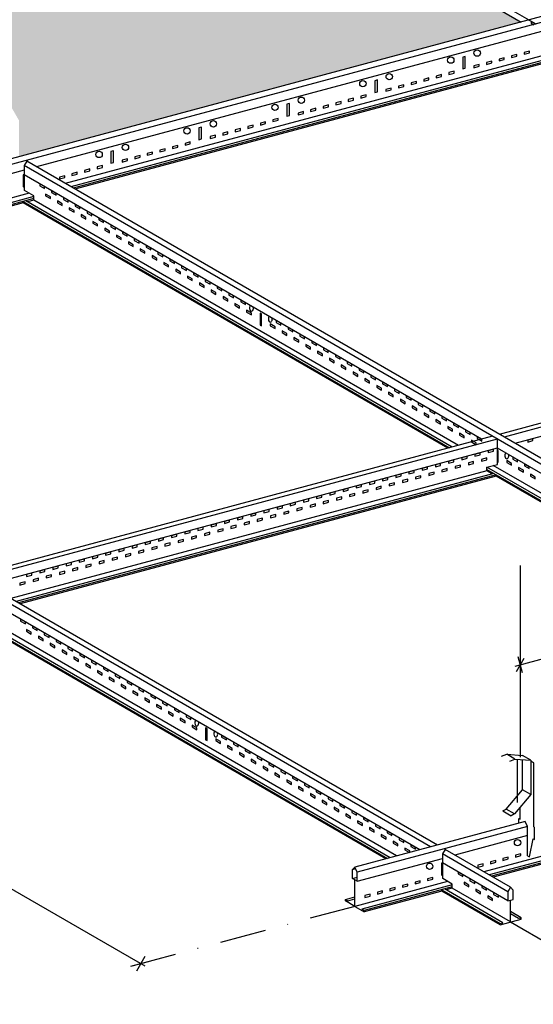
# Model space of a CAD drawing. Header units: millimetres. Extents: x -94648 to 68781, y -29623 to 11990.
# Tile 174 of 181: x 32170 to 32283, y -15338 to -15122. Entities that reach past the tile are written whole.
import ezdxf

# ---------------------------------------------------------------- set-up
doc = ezdxf.new("R2010")
doc.units = ezdxf.units.MM
doc.linetypes.add('DASHDOT', pattern=[25.4, 12.7, -6.35, 0, -6.35])
for name, color, linetype in [('Axis', 40, 'DASHDOT'), ('Dimensions', 1, 'Continuous'), ('Hangers', 6, 'Continuous'), ('HATCH', 204, 'Continuous'), ('Tiles', 7, 'Continuous'), ('Trulok', 151, 'Continuous')]:
    doc.layers.add(name, color=color, linetype=linetype)
doc.styles.add('wymiarowanie', font='simplex.shx', dxfattribs={"width": 0.8, "oblique": 15})
doc.dimstyles.new('Wymiar-100x4', dxfattribs={"dimscale": 2, "dimtxt": 50, "dimasz": 2, "dimexe": 5, "dimexo": 8, "dimgap": 16, "dimtad": 1, "dimdec": 3, "dimzin": 9, "dimdsep": 46, "dimtxsty": 'wymiarowanie', "dimblk1": 'MAR-STRZ', "dimblk2": 'MAR-STRZ', "dimsah": 1, "dimcen": 160, "dimse1": 1, "dimse2": 1, "dimclrd": 256, "dimclre": 256, "dimclrt": 256, "dimadec": 0, "dimazin": 0, "dimtfac": 0.01, "dimtdec": 3, "dimtix": 1, "dimtmove": 2, "dimatfit": 3, "dimldrblk": 'MAR-STRZ', "dimfxl": 5, "dimtolj": 1, "dimtzin": 0, "dimarcsym": 0})

# ---------------------------------------------------------------- blocks, each defined once
blk = doc.blocks.new('MAR-STRZ')
at = {"color": 10}
blk.add_line((1.5, 1.5), (-1.5, -1.5), dxfattribs=at)
for p, q in [((1.4, 0), (-1.4, 0)), ((0, 2.3), (0, -2.3))]:
    blk.add_line(p, q)
blk = doc.blocks.new('*D88')
at = {"layer": 'Defpoints', "color": 0, "transparency": 16777216}
for p in [(4977.3, 701.2), (4977.3, 701.2), (3818.2, 390.6)]:
    blk.add_point(p, dxfattribs=at)
at = {"layer": 'Dimensions', "lineweight": -2, "transparency": 16777216}
blk.add_line((3822, 391.7), (4973.4, 700.2), dxfattribs=at)
at = {"layer": 'Dimensions', "lineweight": -2, "transparency": 16777216, "xscale": 4, "yscale": 4, "zscale": 4}
for p, rotation in [((4977.3, 701.2), 15.00000000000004), ((3818.2, 390.6), 195)]:
    blk.add_blockref('MAR-STRZ', p, dxfattribs=dict(at, rotation=rotation))
at = {"layer": 'Dimensions', "transparency": 16777216, "insert": (4338.1, 591.1), "char_height": 48, "attachment_point": 5, "rotation": 15, "style": 'wymiarowanie'}
blk.add_mtext('\\A1;B', dxfattribs=at)
blk = doc.blocks.new('*D82')
at = {"layer": 'Defpoints', "color": 0, "transparency": 16777216}
for p in [(2881.8, 362.5), (3401.4, 62.5), (3401.4, 62.5)]:
    blk.add_point(p, dxfattribs=at)
at = {"layer": 'Dimensions', "lineweight": -2, "transparency": 16777216}
blk.add_line((2885.3, 360.5), (3398, 64.5), dxfattribs=at)
at = {"layer": 'Dimensions', "lineweight": -2, "transparency": 16777216, "xscale": 4, "yscale": 4, "zscale": 4}
for p, rotation in [((2881.8, 362.5), 150.0000000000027), ((3401.4, 62.5), 330.0000000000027)]:
    blk.add_blockref('MAR-STRZ', p, dxfattribs=dict(at, rotation=rotation))
at = {"layer": 'Dimensions', "transparency": 16777216, "insert": (3169.6, 261), "char_height": 48, "attachment_point": 5, "rotation": 330, "style": 'wymiarowanie'}
blk.add_mtext('\\A1;600', dxfattribs=at)
blk = doc.blocks.new('A$C2C6327D5')
at = {"layer": 'HATCH'}
blk.add_hatch(color=256, dxfattribs=at).paths.add_polyline_path([(3333.4217, 1376.4975), (2856.308, 1248.6553), (3247.5664, 1022.7622), (3267.5664, 988.1212), (3267.5664, 948.1212), (3819.3211, 1095.9634)])
at = {"layer": 'Axis', "ltscale": 4}
for p, q in [((3636.5639, 125.5328), (3389.4393, 59.3159)), ((3807.6639, 108.3978), (3964.2089, 18.0165))]:
    blk.add_line(p, q, dxfattribs=at)
at = {"layer": 'Hangers'}
for p, q in [((3818.1579, 499.7623), (3818.1579, 289.1406)), ((3799.1805, 230.2123), (3808.3262, 224.932)), ((3812.0272, 227.0687), (3802.8814, 232.349)), ((3826.1264, 213.1297), (3823.5283, 218.6297)), ((3826.1264, 180.9418), (3826.1264, 213.1297))]:
    blk.add_line(p, q, dxfattribs=at)
at = {"layer": 'Hangers', "ltscale": 100}
for p, q in [((3812.4667, 287.167), (3803.321, 292.4473)), ((3815.3856, 239.5431), (3815.3856, 286.9418)), ((3829.9498, 285.8181), (3820.804, 291.0984)), ((3829.9498, 248.2107), (3820.804, 253.491)), ((3818.0744, 221.2593), (3818.0744, 234.2022)), ((3816.8237, 216.8332), (3816.8237, 221.9814)), ((3816.8237, 221.9814), (3818.0744, 221.2593))]:
    blk.add_line(p, q, dxfattribs=at)
at = {"layer": 'Hangers', "ltscale": 100, "flags": 128}
for points in [[(3797.7817, 290.2528), (3803.321, 292.4473), (3820.804, 291.0984)], [(3799.1805, 230.2123), (3802.8814, 232.349), (3820.804, 253.491), (3820.804, 286.5238)], [(3806.9275, 284.9725), (3812.4667, 287.167), (3829.9498, 285.8181), (3829.9498, 248.2107), (3812.0272, 227.0687), (3808.3262, 224.932)], [(3826.1264, 180.9418), (3828.4069, 179.8767), (3832.5705, 199.6426), (3833.9775, 198.8302), (3833.9775, 212.0776), (3832.997, 212.6437), (3832.997, 283.1806), (3829.9498, 284.9399)]]:
    blk.add_lwpolyline(points, dxfattribs=at)
at = {"layer": 'Tiles'}
blk.add_line((3333.4217, 1376.4975), (3819.3211, 1095.9634), dxfattribs=at)
at = {"layer": 'Trulok'}
for p, q in [((3835.711, 1093.5512), (3333.122, 1383.7211)), ((3847.1219, 1103.4126), (2793.7665, 821.1669)), ((3846.8222, 1097.1361), (2793.7665, 814.9707)), ((3835.711, 1093.5512), (3827.6619, 1098.1983)), ((3852.7372, 1088.7211), (3286.7266, 937.059)), ((3858.3605, 1063.424), (3318.4359, 918.7516)), ((3863.4293, 1059.6937), (3324.4556, 915.2761)), ((3863.4293, 1057.4975), (3327.0537, 913.7761)), ((3863.4293, 1055.9975), (3328.8282, 912.7516)), ((3757.8933, 1058.3603), (3754.9955, 1057.5838)), ((3754.9955, 1057.5838), (3754.9955, 1044.5838)), ((3757.8933, 1045.3603), (3757.8933, 1058.3603)), ((3754.9955, 1044.5838), (3757.8933, 1045.3603)), ((3661.3007, 1032.4784), (3658.4029, 1031.7019)), ((3658.4029, 1031.7019), (3658.4029, 1018.7019)), ((3661.3007, 1019.4784), (3661.3007, 1032.4784)), ((3658.4029, 1018.7019), (3661.3007, 1019.4784)), ((3564.7081, 1006.5965), (3561.8103, 1005.82)), ((3561.8103, 1005.82), (3561.8103, 992.82)), ((3564.7081, 993.5965), (3564.7081, 1006.5965)), ((3561.8103, 992.82), (3564.7081, 993.5965)), ((3468.1155, 980.7146), (3465.2177, 979.9381)), ((3465.2177, 979.9381), (3465.2177, 966.9381)), ((3468.1155, 967.7146), (3468.1155, 980.7146)), ((3465.2177, 966.9381), (3468.1155, 967.7146)), ((3371.5229, 954.8327), (3368.6251, 954.0562)), ((3368.6251, 954.0562), (3368.6251, 941.0562)), ((3371.5229, 941.8327), (3371.5229, 954.8327)), ((3276.0795, 943.2061), (3273.1818, 938.4296)), ((3276.0795, 943.2061), (3273.1818, 938.4296)), ((4306.7969, 348.1212), (3276.0795, 943.2061)), ((3368.6251, 941.0562), (3371.5229, 941.8327)), ((3273.1818, 933.4296), (2794.747, 805.2334)), ((3273.1818, 938.4296), (3273.1818, 928.4296)), ((4299.167, 346.0768), (3273.1818, 938.4296)), ((3273.1818, 938.4296), (3273.1818, 928.4296)), ((3273.1818, 928.4822), (3272.0326, 928.1743)), ((3273.1818, 928.4822), (3272.0326, 928.1743)), ((3272.0326, 928.1743), (3272.0326, 915.1743)), ((3272.0326, 928.1743), (3272.0326, 915.1743)), ((3775.7707, 638.2598), (3273.1818, 928.4296)), ((3273.4815, 911.2061), (3273.4815, 928.2566)), ((3278.805, 908.1325), (2738.8804, 763.4602)), ((3272.0326, 915.1743), (3273.4815, 915.5625)), ((3272.0326, 915.1743), (3273.4815, 915.5625)), ((3283.8738, 905.2061), (3273.4815, 911.2061)), ((3283.8738, 905.2061), (3273.4815, 911.2061)), ((3283.8738, 904.4023), (2744.9001, 759.9847)), ((3283.8738, 902.2061), (2747.4982, 758.4847)), ((3272.2826, 897.6003), (2749.2727, 757.4602)), ((3272.2826, 899.1003), (3740.4596, 628.7982)), ((3272.2826, 897.6003), (3272.2826, 899.1003)), ((3272.2826, 897.6003), (3272.2826, 899.1003)), ((3272.2826, 897.6003), (3272.2826, 899.1003)), ((3738.6851, 628.3227), (3272.2826, 897.6003)), ((3743.3574, 629.5746), (3275.1804, 899.8767)), ((3283.8738, 900.7061), (3276.9549, 898.8522)), ((3283.8738, 902.2061), (3283.8738, 905.2061)), ((3283.8738, 902.2061), (3283.8738, 905.2061)), ((3283.8738, 902.2061), (3283.8738, 905.2061)), ((3283.8738, 900.7061), (3283.8738, 905.2061)), ((3283.8738, 900.7061), (3283.8738, 905.2061)), ((3283.8738, 900.7061), (3283.8738, 905.2061)), ((3750.2762, 631.4285), (3283.8738, 900.7061)), ((4367.1563, 796.7211), (3795.2307, 643.474)), ((4372.3525, 793.7211), (3800.4268, 640.474)), ((3719.6115, 190.7853), (2693.6263, 783.1382)), ((3727.2414, 192.8297), (2696.524, 787.9147)), ((4372.3525, 783.7211), (3812.2569, 633.6439)), ((3707.7814, 187.6155), (2693.6263, 773.1382)), ((2692.7272, 743.8088), (3672.4703, 178.1539)), ((3670.6958, 177.6784), (2692.7272, 742.3088)), ((3675.3681, 178.9303), (2695.6249, 744.5853)), ((3787.6008, 641.4296), (3215.6752, 488.1826)), ((3792.797, 638.4296), (3220.8713, 485.1826)), ((3792.797, 638.4296), (3792.797, 628.4296)), ((3792.797, 628.4296), (3232.7015, 478.3525)), ((3793.0967, 610.5099), (3793.0967, 628.2566)), ((4287.3369, 342.9069), (3793.0967, 628.2566)), ((3781.5056, 607.4041), (3793.0967, 610.5099)), ((3781.5056, 603.6003), (3781.5056, 607.4041)), ((4254.9236, 334.2218), (3781.6779, 607.4503)), ((4261.8424, 336.0756), (3788.5967, 609.3042)), ((3781.5056, 603.6003), (3258.4957, 463.4602)), ((3789.2998, 600.6003), (3264.5154, 459.9847)), ((3791.8979, 599.1003), (3267.1135, 458.4847)), ((3791.8979, 597.6003), (3268.888, 457.4602)), ((3781.5056, 605.1003), (4252.0258, 333.4453)), ((3787.5253, 600.1248), (3781.5056, 603.6003)), ((3791.8979, 597.6003), (3791.8979, 599.1003)), ((4250.2513, 332.9698), (3791.8979, 597.6003)), ((3682.2869, 180.7842), (3205.8516, 455.8543)), ((4318.0355, 308.1325), (3778.1109, 163.4602)), ((4323.1042, 304.4023), (3784.1306, 159.9847)), ((4323.1042, 302.2061), (3786.7287, 158.4847)), ((4311.5131, 297.6003), (3788.5032, 157.4602)), ((3823.5283, 218.6297), (3636.5639, 168.5328)), ((3826.1264, 213.1297), (3639.1619, 163.0328)), ((3826.1264, 203.1297), (3746.4016, 181.7676)), ((3735.7545, 187.9147), (3732.8567, 183.1382)), ((3807.6639, 146.3978), (3735.7545, 187.9147)), ((3639.1619, 153.0328), (3732.8567, 178.1382)), ((3732.8567, 173.1908), (3731.7076, 172.8829)), ((3804.7661, 141.6213), (3732.8567, 183.1382)), ((3732.8567, 183.1382), (3732.8567, 173.1382)), ((3804.7661, 131.6213), (3732.8567, 173.1382)), ((3733.1564, 155.9147), (3733.1564, 172.9652)), ((3636.5639, 168.5328), (3633.9658, 166.0328)), ((3633.9658, 166.0328), (3637.3202, 166.9316)), ((3633.9658, 156.0328), (3633.9658, 166.0328)), ((3639.1619, 163.0328), (3636.5639, 168.5328)), ((3639.1619, 153.0328), (3639.1619, 163.0328)), ((3731.7076, 172.8829), (3731.7076, 159.8829)), ((3633.9658, 156.0328), (3639.1619, 157.4251)), ((3639.1619, 153.0328), (3633.9658, 156.0328)), ((3636.5639, 125.5328), (3636.5639, 154.5328)), ((3738.48, 152.8411), (3636.5639, 125.5328)), ((3731.7076, 159.8829), (3733.1564, 160.2711)), ((3743.5487, 149.9147), (3733.1564, 155.9147)), ((3743.5487, 149.1108), (3644.3581, 122.5328)), ((3743.5487, 146.9147), (3646.9562, 121.0328)), ((3731.9576, 142.3088), (3646.9562, 119.5328)), ((3731.9576, 142.3088), (3731.9576, 143.8088)), ((3731.9576, 143.8088), (3796.0728, 106.7919)), ((3796.0728, 105.2919), (3731.9576, 142.3088)), ((3798.9706, 107.5684), (3734.8554, 144.5853)), ((3743.5487, 145.4147), (3736.6299, 143.5608)), ((3743.5487, 145.4147), (3743.5487, 149.9147)), ((3743.5487, 145.4147), (3743.5487, 149.9147)), ((3807.6639, 108.3978), (3743.5487, 145.4147)), ((3807.6639, 146.3978), (3804.7661, 141.6213)), ((3804.7661, 141.6213), (3804.7661, 131.6213)), ((3810.5617, 143.1742), (3807.6639, 146.3978)), ((3810.5617, 133.1742), (3810.5617, 143.1742)), ((3626.1716, 133.0328), (3636.5639, 135.8174)), ((3626.1716, 131.5328), (3626.1716, 133.0328)), ((3626.1716, 133.0328), (3628.7696, 131.5328)), ((3626.1716, 131.5328), (3627.9461, 132.0082)), ((3636.5639, 125.5328), (3626.1716, 131.5328)), ((3628.7696, 131.5328), (3636.5639, 133.6212)), ((3804.7661, 131.6213), (3810.5617, 133.1742)), ((3807.6639, 108.3978), (3807.6639, 132.3978)), ((3636.5639, 125.5328), (3646.9562, 119.5328)), ((3646.9562, 121.0328), (3644.3581, 122.5328)), ((3646.9562, 119.5328), (3646.9562, 121.0328)), ((3819.255, 113.0036), (3807.6639, 119.6957)), ((3796.0728, 105.2919), (3819.255, 111.5036)), ((3816.3572, 112.2271), (3807.6639, 117.2462)), ((3819.255, 113.0036), (3816.3572, 112.2271)), ((3819.255, 111.5036), (3817.4805, 112.5281)), ((3819.255, 111.5036), (3819.255, 113.0036)), ((3796.0728, 106.7919), (3798.9706, 107.5684)), ((3796.0728, 105.2919), (3796.0728, 106.7919))]:
    blk.add_line(p, q, dxfattribs=at)
for points in [[(3835.3442, 1093.4529), (3835.3442, 1093.7124), (3830.148, 1096.7124), (3830.148, 1094.7124), (3833.2852, 1092.9012)], [(3814.5379, 1060.5382), (3808.7423, 1058.9852), (3808.7423, 1056.9852), (3814.5379, 1058.5382), (3814.5379, 1060.5382)], [(3828.3368, 1064.2356), (3822.5413, 1062.6827), (3822.5413, 1060.6827), (3828.3368, 1062.2356), (3828.3368, 1064.2356)], [(3773.1411, 1049.4459), (3767.3455, 1047.893), (3767.3455, 1045.893), (3773.1411, 1047.4459), (3773.1411, 1049.4459)], [(3786.94, 1053.1433), (3781.1445, 1051.5904), (3781.1445, 1049.5904), (3786.94, 1051.1433), (3786.94, 1053.1433)], [(3800.739, 1056.8407), (3794.9434, 1055.2878), (3794.9434, 1053.2878), (3800.739, 1054.8407), (3800.739, 1056.8407)], [(3731.7443, 1038.3537), (3725.9487, 1036.8008), (3725.9487, 1034.8008), (3731.7443, 1036.3537), (3731.7443, 1038.3537)], [(3745.5432, 1042.0511), (3739.7476, 1040.4982), (3739.7476, 1038.4982), (3745.5432, 1040.0511), (3745.5432, 1042.0511)], [(3690.3474, 1027.2614), (3684.5519, 1025.7085), (3684.5519, 1023.7085), (3690.3474, 1025.2614), (3690.3474, 1027.2614)], [(3704.1464, 1030.9588), (3698.3508, 1029.4059), (3698.3508, 1027.4059), (3704.1464, 1028.9588), (3704.1464, 1030.9588)], [(3717.9453, 1034.6563), (3712.1498, 1033.1033), (3712.1498, 1031.1033), (3717.9453, 1032.6563), (3717.9453, 1034.6563)], [(3648.9506, 1016.1692), (3643.1551, 1014.6163), (3643.1551, 1012.6163), (3648.9506, 1014.1692), (3648.9506, 1016.1692)], [(3676.5485, 1023.564), (3670.7529, 1022.0111), (3670.7529, 1020.0111), (3676.5485, 1021.564), (3676.5485, 1023.564)], [(3607.5538, 1005.0769), (3601.7582, 1003.524), (3601.7582, 1001.524), (3607.5538, 1003.0769), (3607.5538, 1005.0769)], [(3621.3527, 1008.7743), (3615.5572, 1007.2214), (3615.5572, 1005.2214), (3621.3527, 1006.7743), (3621.3527, 1008.7743)], [(3635.1517, 1012.4718), (3629.3561, 1010.9189), (3629.3561, 1008.9189), (3635.1517, 1010.4718), (3635.1517, 1012.4718)], [(3579.9559, 997.6821), (3574.1604, 996.1292), (3574.1604, 994.1292), (3579.9559, 995.6821), (3579.9559, 997.6821)], [(3593.7549, 1001.3795), (3587.9593, 999.8266), (3587.9593, 997.8266), (3593.7549, 999.3795), (3593.7549, 1001.3795)], [(3538.5591, 986.5899), (3532.7635, 985.0369), (3532.7635, 983.0369), (3538.5591, 984.5899), (3538.5591, 986.5899)], [(3552.358, 990.2873), (3546.5625, 988.7344), (3546.5625, 986.7344), (3552.358, 988.2873), (3552.358, 990.2873)], [(3497.1623, 975.4976), (3491.3667, 973.9447), (3491.3667, 971.9447), (3497.1623, 973.4976), (3497.1623, 975.4976)], [(3510.9612, 979.195), (3505.1657, 977.6421), (3505.1657, 975.6421), (3510.9612, 977.195), (3510.9612, 979.195)], [(3524.7602, 982.8924), (3518.9646, 981.3395), (3518.9646, 979.3395), (3524.7602, 980.8924), (3524.7602, 982.8924)], [(3455.7655, 964.4054), (3449.9699, 962.8525), (3449.9699, 960.8525), (3455.7655, 962.4054), (3455.7655, 964.4054)], [(3483.3633, 971.8002), (3477.5678, 970.2473), (3477.5678, 968.2473), (3483.3633, 969.8002), (3483.3633, 971.8002)], [(3414.3686, 953.3131), (3408.5731, 951.7602), (3408.5731, 949.7602), (3414.3686, 951.3131), (3414.3686, 953.3131)], [(3428.1676, 957.0105), (3422.372, 955.4576), (3422.372, 953.4576), (3428.1676, 955.0105), (3428.1676, 957.0105)], [(3441.9665, 960.708), (3436.171, 959.155), (3436.171, 957.155), (3441.9665, 958.708), (3441.9665, 960.708)], [(3386.7708, 945.9183), (3380.9752, 944.3654), (3380.9752, 942.3654), (3386.7708, 943.9183), (3386.7708, 945.9183)], [(3400.5697, 949.6157), (3394.7741, 948.0628), (3394.7741, 946.0628), (3400.5697, 947.6157), (3400.5697, 949.6157)], [(3331.575, 931.1286), (3325.7794, 929.5757), (3325.7794, 927.5757), (3331.575, 929.1286), (3331.575, 931.1286)], [(3345.3739, 934.8261), (3339.5784, 933.2731), (3339.5784, 931.2731), (3345.3739, 932.8261), (3345.3739, 934.8261)], [(3359.1729, 938.5235), (3353.3773, 936.9706), (3353.3773, 934.9706), (3359.1729, 936.5235), (3359.1729, 938.5235)], [(3317.7761, 927.4312), (3311.9805, 925.8783), (3311.9805, 923.8783), (3317.7761, 925.4312), (3317.7761, 927.4312)], [(3295.5651, 913.4561), (3295.5651, 915.4561), (3290.3689, 918.4561), (3290.3689, 916.4561), (3295.5651, 913.4561)], [(3308.5555, 905.9561), (3308.5555, 907.9561), (3303.3593, 910.9561), (3303.3593, 908.9561), (3308.5555, 905.9561)], [(3302.0603, 902.2061), (3302.0603, 904.2061), (3296.8641, 907.2061), (3296.8641, 905.2061), (3302.0603, 902.2061)], [(3315.0507, 894.7061), (3315.0507, 896.7061), (3309.8545, 899.7061), (3309.8545, 897.7061), (3315.0507, 894.7061)], [(3321.5459, 898.4561), (3321.5459, 900.4561), (3316.3497, 903.4561), (3316.3497, 901.4561), (3321.5459, 898.4561)], [(3328.0411, 887.2061), (3328.0411, 889.2061), (3322.8449, 892.2061), (3322.8449, 890.2061), (3328.0411, 887.2061)], [(3334.5362, 890.9561), (3334.5362, 892.9561), (3329.3401, 895.9561), (3329.3401, 893.9561), (3334.5362, 890.9561)], [(3347.5266, 883.4561), (3347.5266, 885.4561), (3342.3305, 888.4561), (3342.3305, 886.4561), (3347.5266, 883.4561)], [(3341.0314, 879.7061), (3341.0314, 881.7061), (3335.8353, 884.7061), (3335.8353, 882.7061), (3341.0314, 879.7061)], [(3354.0218, 872.2061), (3354.0218, 874.2061), (3348.8257, 877.2061), (3348.8257, 875.2061), (3354.0218, 872.2061)], [(3360.517, 875.9561), (3360.517, 877.9561), (3355.3209, 880.9561), (3355.3209, 878.9561), (3360.517, 875.9561)], [(3367.0122, 864.7061), (3367.0122, 866.7061), (3361.816, 869.7061), (3361.816, 867.7061), (3367.0122, 864.7061)], [(3373.5074, 868.4561), (3373.5074, 870.4561), (3368.3112, 873.4561), (3368.3112, 871.4561), (3373.5074, 868.4561)], [(3386.4978, 860.9561), (3386.4978, 862.9561), (3381.3016, 865.9561), (3381.3016, 863.9561), (3386.4978, 860.9561)], [(3380.0026, 857.2061), (3380.0026, 859.2061), (3374.8064, 862.2061), (3374.8064, 860.2061), (3380.0026, 857.2061)], [(3392.993, 849.7061), (3392.993, 851.7061), (3387.7968, 854.7061), (3387.7968, 852.7061), (3392.993, 849.7061)], [(3399.4881, 853.4561), (3399.4881, 855.4561), (3394.292, 858.4561), (3394.292, 856.4561), (3399.4881, 853.4561)], [(3405.9833, 842.2061), (3405.9833, 844.2061), (3400.7872, 847.2061), (3400.7872, 845.2061), (3405.9833, 842.2061)], [(3412.4785, 845.9561), (3412.4785, 847.9561), (3407.2824, 850.9561), (3407.2824, 848.9561), (3412.4785, 845.9561)], [(3425.4689, 838.4561), (3425.4689, 840.4561), (3420.2728, 843.4561), (3420.2728, 841.4561), (3425.4689, 838.4561)], [(3418.9737, 834.7061), (3418.9737, 836.7061), (3413.7776, 839.7061), (3413.7776, 837.7061), (3418.9737, 834.7061)], [(3431.9641, 827.2061), (3431.9641, 829.2061), (3426.7679, 832.2061), (3426.7679, 830.2061), (3431.9641, 827.2061)], [(3438.4593, 830.9561), (3438.4593, 832.9561), (3433.2631, 835.9561), (3433.2631, 833.9561), (3438.4593, 830.9561)], [(3444.9545, 819.7061), (3444.9545, 821.7061), (3439.7583, 824.7061), (3439.7583, 822.7061), (3444.9545, 819.7061)], [(3451.4497, 823.4561), (3451.4497, 825.4561), (3446.2535, 828.4561), (3446.2535, 826.4561), (3451.4497, 823.4561)], [(3457.9449, 812.2061), (3457.9449, 814.2061), (3452.7487, 817.2061), (3452.7487, 815.2061), (3457.9449, 812.2061)], [(3464.4401, 815.9561), (3464.4401, 817.9561), (3459.2439, 820.9561), (3459.2439, 818.9561), (3464.4401, 815.9561)], [(3477.4304, 808.4561), (3477.4304, 810.4561), (3472.2343, 813.4561), (3472.2343, 811.4561), (3477.4304, 808.4561)], [(3470.9352, 804.7061), (3470.9352, 806.7061), (3465.7391, 809.7061), (3465.7391, 807.7061), (3470.9352, 804.7061)], [(3483.9256, 797.2061), (3483.9256, 799.2061), (3478.7295, 802.2061), (3478.7295, 800.2061), (3483.9256, 797.2061)], [(3490.4208, 800.9561), (3490.4208, 802.9561), (3485.2247, 805.9561), (3485.2247, 803.9561), (3490.4208, 800.9561)], [(3496.916, 789.7061), (3496.916, 791.7061), (3491.7199, 794.7061), (3491.7199, 792.7061), (3496.916, 789.7061)], [(3503.4112, 793.4561), (3503.4112, 795.4561), (3498.215, 798.4561), (3498.215, 796.4561), (3503.4112, 793.4561)], [(3516.4016, 785.9561), (3516.4016, 787.9561), (3511.2054, 790.9561), (3511.2054, 788.9561), (3516.4016, 785.9561)], [(3509.9064, 782.2061), (3509.9064, 784.2061), (3504.7102, 787.2061), (3504.7102, 785.2061), (3509.9064, 782.2061)], [(3522.8968, 774.7061), (3522.8968, 776.7061), (3517.7006, 779.7061), (3517.7006, 777.7061), (3522.8968, 774.7061)], [(3534.1551, 762.7061), (3534.1551, 775.7061), (3532.423, 776.7061), (3532.423, 763.7061), (3534.1551, 762.7061)], [(3555.3727, 763.4561), (3555.3727, 765.4561), (3550.1766, 768.4561), (3550.1766, 766.4561), (3555.3727, 763.4561)], [(3548.8775, 759.7061), (3548.8775, 761.7061), (3543.6814, 764.7061), (3543.6814, 762.7061), (3548.8775, 759.7061)], [(3561.8679, 752.2061), (3561.8679, 754.2061), (3556.6718, 757.2061), (3556.6718, 755.2061), (3561.8679, 752.2061)], [(3568.3631, 755.9561), (3568.3631, 757.9561), (3563.1669, 760.9561), (3563.1669, 758.9561), (3568.3631, 755.9561)], [(3574.8583, 744.7061), (3574.8583, 746.7061), (3569.6621, 749.7061), (3569.6621, 747.7061), (3574.8583, 744.7061)], [(3581.3535, 748.4561), (3581.3535, 750.4561), (3576.1573, 753.4561), (3576.1573, 751.4561), (3581.3535, 748.4561)], [(3594.3439, 740.9561), (3594.3439, 742.9561), (3589.1477, 745.9561), (3589.1477, 743.9561), (3594.3439, 740.9561)], [(3587.8487, 737.2061), (3587.8487, 739.2061), (3582.6525, 742.2061), (3582.6525, 740.2061), (3587.8487, 737.2061)], [(3607.3342, 733.4561), (3607.3342, 735.4561), (3602.1381, 738.4561), (3602.1381, 736.4561), (3607.3342, 733.4561)], [(3600.8391, 729.7061), (3600.8391, 731.7061), (3595.6429, 734.7061), (3595.6429, 732.7061), (3600.8391, 729.7061)], [(3613.8294, 722.2061), (3613.8294, 724.2061), (3608.6333, 727.2061), (3608.6333, 725.2061), (3613.8294, 722.2061)], [(3620.3246, 725.9561), (3620.3246, 727.9561), (3615.1285, 730.9561), (3615.1285, 728.9561), (3620.3246, 725.9561)], [(3626.8198, 714.7061), (3626.8198, 716.7061), (3621.6237, 719.7061), (3621.6237, 717.7061), (3626.8198, 714.7061)], [(3633.315, 718.4561), (3633.315, 720.4561), (3628.1189, 723.4561), (3628.1189, 721.4561), (3633.315, 718.4561)], [(3646.3054, 710.9561), (3646.3054, 712.9561), (3641.1092, 715.9561), (3641.1092, 713.9561), (3646.3054, 710.9561)], [(3639.8102, 707.2061), (3639.8102, 709.2061), (3634.614, 712.2061), (3634.614, 710.2061), (3639.8102, 707.2061)], [(3652.8006, 699.7061), (3652.8006, 701.7061), (3647.6044, 704.7061), (3647.6044, 702.7061), (3652.8006, 699.7061)], [(3659.2958, 703.4561), (3659.2958, 705.4561), (3654.0996, 708.4561), (3654.0996, 706.4561), (3659.2958, 703.4561)], [(3665.791, 692.2061), (3665.791, 694.2061), (3660.5948, 697.2061), (3660.5948, 695.2061), (3665.791, 692.2061)], [(3672.2862, 695.9561), (3672.2862, 697.9561), (3667.09, 700.9561), (3667.09, 698.9561), (3672.2862, 695.9561)], [(3685.2765, 688.4561), (3685.2765, 690.4561), (3680.0804, 693.4561), (3680.0804, 691.4561), (3685.2765, 688.4561)], [(3678.7813, 684.7061), (3678.7813, 686.7061), (3673.5852, 689.7061), (3673.5852, 687.7061), (3678.7813, 684.7061)], [(3691.7717, 677.2061), (3691.7717, 679.2061), (3686.5756, 682.2061), (3686.5756, 680.2061), (3691.7717, 677.2061)], [(3698.2669, 680.9561), (3698.2669, 682.9561), (3693.0708, 685.9561), (3693.0708, 683.9561), (3698.2669, 680.9561)], [(3704.7621, 669.7061), (3704.7621, 671.7061), (3699.566, 674.7061), (3699.566, 672.7061), (3704.7621, 669.7061)], [(3711.2573, 673.4561), (3711.2573, 675.4561), (3706.0611, 678.4561), (3706.0611, 676.4561), (3711.2573, 673.4561)], [(3724.2477, 665.9561), (3724.2477, 667.9561), (3719.0515, 670.9561), (3719.0515, 668.9561), (3724.2477, 665.9561)], [(3717.7525, 662.2061), (3717.7525, 664.2061), (3712.5563, 667.2061), (3712.5563, 665.2061), (3717.7525, 662.2061)], [(3730.7429, 654.7061), (3730.7429, 656.7061), (3725.5467, 659.7061), (3725.5467, 657.7061), (3730.7429, 654.7061)], [(3737.2381, 658.4561), (3737.2381, 660.4561), (3732.0419, 663.4561), (3732.0419, 661.4561), (3737.2381, 658.4561)], [(3743.7332, 647.2061), (3743.7332, 649.2061), (3738.5371, 652.2061), (3738.5371, 650.2061), (3743.7332, 647.2061)], [(3750.2284, 650.9561), (3750.2284, 652.9561), (3745.0323, 655.9561), (3745.0323, 653.9561), (3750.2284, 650.9561)], [(3763.2188, 643.4561), (3763.2188, 645.4561), (3758.0227, 648.4561), (3758.0227, 646.4561), (3763.2188, 643.4561)], [(3756.7236, 639.7061), (3756.7236, 641.7061), (3751.5275, 644.7061), (3751.5275, 642.7061), (3756.7236, 639.7061)], [(3776.2092, 635.9561), (3776.2092, 637.9561), (3771.013, 640.9561), (3771.013, 638.9561), (3776.2092, 635.9561)], [(3832.2167, 638.6883), (3826.4211, 637.1354), (3826.4211, 635.1354), (3832.2167, 636.6883), (3832.2167, 638.6883)], [(3769.714, 632.2061), (3769.714, 634.2061), (3764.5179, 637.2061), (3764.5179, 635.2061), (3769.714, 632.2061)], [(3788.75, 627.0414), (3782.9545, 625.4885), (3782.9545, 623.4885), (3788.75, 625.0414), (3788.75, 627.0414)], [(3759.7723, 619.2768), (3753.9767, 617.7239), (3753.9767, 615.7239), (3759.7723, 617.2768), (3759.7723, 619.2768)], [(3774.2611, 623.1591), (3768.4656, 621.6062), (3768.4656, 619.6062), (3774.2611, 621.1591), (3774.2611, 623.1591)], [(3781.5056, 617.6003), (3775.71, 616.0474), (3775.71, 614.0474), (3781.5056, 615.6003), (3781.5056, 617.6003)], [(3793.9627, 612.7061), (3793.9627, 625.7061), (3793.0967, 626.2061)], [(3815.1803, 613.4561), (3815.1803, 615.4561), (3809.9842, 618.4561), (3809.9842, 616.4561), (3815.1803, 613.4561)], [(3716.3056, 607.63), (3710.51, 606.0771), (3710.51, 604.0771), (3716.3056, 605.63), (3716.3056, 607.63)], [(3730.7945, 611.5123), (3724.9989, 609.9594), (3724.9989, 607.9594), (3730.7945, 609.5123), (3730.7945, 611.5123)], [(3738.0389, 605.9534), (3732.2434, 604.4005), (3732.2434, 602.4005), (3738.0389, 603.9534), (3738.0389, 605.9534)], [(3745.2834, 615.3946), (3739.4878, 613.8416), (3739.4878, 611.8416), (3745.2834, 613.3946), (3745.2834, 615.3946)], [(3752.5278, 609.8357), (3746.7323, 608.2828), (3746.7323, 606.2828), (3752.5278, 607.8357), (3752.5278, 609.8357)], [(3767.0167, 613.718), (3761.2211, 612.1651), (3761.2211, 610.1651), (3767.0167, 611.718), (3767.0167, 613.718)], [(3793.0967, 613.2061), (3793.9627, 612.7061)], [(3808.6852, 609.7061), (3808.6852, 611.7061), (3803.489, 614.7061), (3803.489, 612.7061), (3808.6852, 609.7061)], [(3821.6755, 602.2061), (3821.6755, 604.2061), (3816.4794, 607.2061), (3816.4794, 605.2061), (3821.6755, 602.2061)], [(3828.1707, 605.9561), (3828.1707, 607.9561), (3822.9746, 610.9561), (3822.9746, 608.9561), (3828.1707, 605.9561)], [(3672.8389, 595.9831), (3667.0434, 594.4302), (3667.0434, 592.4302), (3672.8389, 593.9831), (3672.8389, 595.9831)], [(3687.3278, 599.8654), (3681.5323, 598.3125), (3681.5323, 596.3125), (3687.3278, 597.8654), (3687.3278, 599.8654)], [(3701.8167, 603.7477), (3696.0211, 602.1948), (3696.0211, 600.1948), (3701.8167, 601.7477), (3701.8167, 603.7477)], [(3709.0611, 598.1888), (3703.2656, 596.6359), (3703.2656, 594.6359), (3709.0611, 596.1888), (3709.0611, 598.1888)], [(3723.55, 602.0711), (3717.7545, 600.5182), (3717.7545, 598.5182), (3723.55, 600.0711), (3723.55, 602.0711)], [(3834.6659, 594.7061), (3834.6659, 596.7061), (3829.4698, 599.7061), (3829.4698, 597.7061), (3834.6659, 594.7061)], [(3629.3723, 584.3363), (3623.5767, 582.7834), (3623.5767, 580.7834), (3629.3723, 582.3363), (3629.3723, 584.3363)], [(3643.8612, 588.2186), (3638.0656, 586.6656), (3638.0656, 584.6656), (3643.8612, 586.2186), (3643.8612, 588.2186)], [(3658.35, 592.1008), (3652.5545, 590.5479), (3652.5545, 588.5479), (3658.35, 590.1008), (3658.35, 592.1008)], [(3665.5945, 586.542), (3659.7989, 584.9891), (3659.7989, 582.9891), (3665.5945, 584.542), (3665.5945, 586.542)], [(3680.0834, 590.4243), (3674.2878, 588.8714), (3674.2878, 586.8714), (3680.0834, 588.4243), (3680.0834, 590.4243)], [(3694.5723, 594.3066), (3688.7767, 592.7536), (3688.7767, 590.7536), (3694.5723, 592.3066), (3694.5723, 594.3066)], [(3600.3945, 576.5717), (3594.5989, 575.0188), (3594.5989, 573.0188), (3600.3945, 574.5717), (3600.3945, 576.5717)], [(3614.8834, 580.454), (3609.0878, 578.9011), (3609.0878, 576.9011), (3614.8834, 578.454), (3614.8834, 580.454)], [(3622.1278, 574.8951), (3616.3323, 573.3422), (3616.3323, 571.3422), (3622.1278, 572.8951), (3622.1278, 574.8951)], [(3636.6167, 578.7774), (3630.8212, 577.2245), (3630.8212, 575.2245), (3636.6167, 576.7774), (3636.6167, 578.7774)], [(3651.1056, 582.6597), (3645.31, 581.1068), (3645.31, 579.1068), (3651.1056, 580.6597), (3651.1056, 582.6597)], [(3556.9278, 564.9248), (3551.1323, 563.3719), (3551.1323, 561.3719), (3556.9278, 562.9248), (3556.9278, 564.9248)], [(3571.4167, 568.8071), (3565.6212, 567.2542), (3565.6212, 565.2542), (3571.4167, 566.8071), (3571.4167, 568.8071)], [(3578.6612, 563.2483), (3572.8656, 561.6954), (3572.8656, 559.6954), (3578.6612, 561.2483), (3578.6612, 563.2483)], [(3585.9056, 572.6894), (3580.11, 571.1365), (3580.11, 569.1365), (3585.9056, 570.6894), (3585.9056, 572.6894)], [(3593.15, 567.1306), (3587.3545, 565.5776), (3587.3545, 563.5776), (3593.15, 565.1306), (3593.15, 567.1306)], [(3607.6389, 571.0128), (3601.8434, 569.4599), (3601.8434, 567.4599), (3607.6389, 569.0128), (3607.6389, 571.0128)], [(3513.4612, 553.278), (3507.6656, 551.7251), (3507.6656, 549.7251), (3513.4612, 551.278), (3513.4612, 553.278)], [(3527.9501, 557.1603), (3522.1545, 555.6074), (3522.1545, 553.6074), (3527.9501, 555.1603), (3527.9501, 557.1603)], [(3535.1945, 551.6014), (3529.3989, 550.0485), (3529.3989, 548.0485), (3535.1945, 549.6014), (3535.1945, 551.6014)], [(3542.4389, 561.0426), (3536.6434, 559.4896), (3536.6434, 557.4896), (3542.4389, 559.0426), (3542.4389, 561.0426)], [(3549.6834, 555.4837), (3543.8878, 553.9308), (3543.8878, 551.9308), (3549.6834, 553.4837), (3549.6834, 555.4837)], [(3564.1723, 559.366), (3558.3767, 557.8131), (3558.3767, 555.8131), (3564.1723, 557.366), (3564.1723, 559.366)], [(3469.9945, 541.6311), (3464.199, 540.0782), (3464.199, 538.0782), (3469.9945, 539.6311), (3469.9945, 541.6311)], [(3484.4834, 545.5134), (3478.6878, 543.9605), (3478.6878, 541.9605), (3484.4834, 543.5134), (3484.4834, 545.5134)], [(3498.9723, 549.3957), (3493.1767, 547.8428), (3493.1767, 545.8428), (3498.9723, 547.3957), (3498.9723, 549.3957)], [(3506.2167, 543.8368), (3500.4212, 542.2839), (3500.4212, 540.2839), (3506.2167, 541.8368), (3506.2167, 543.8368)], [(3520.7056, 547.7191), (3514.9101, 546.1662), (3514.9101, 544.1662), (3520.7056, 545.7191), (3520.7056, 547.7191)], [(3426.5278, 529.9843), (3420.7323, 528.4314), (3420.7323, 526.4314), (3426.5278, 527.9843), (3426.5278, 529.9843)], [(3441.0167, 533.8666), (3435.2212, 532.3136), (3435.2212, 530.3136), (3441.0167, 531.8666), (3441.0167, 533.8666)], [(3455.5056, 537.7488), (3449.7101, 536.1959), (3449.7101, 534.1959), (3455.5056, 535.7488), (3455.5056, 537.7488)], [(3462.7501, 532.19), (3456.9545, 530.6371), (3456.9545, 528.6371), (3462.7501, 530.19), (3462.7501, 532.19)], [(3477.2389, 536.0723), (3471.4434, 534.5194), (3471.4434, 532.5194), (3477.2389, 534.0723), (3477.2389, 536.0723)], [(3491.7278, 539.9546), (3485.9323, 538.4016), (3485.9323, 536.4016), (3491.7278, 537.9546), (3491.7278, 539.9546)], [(3397.5501, 522.2197), (3391.7545, 520.6668), (3391.7545, 518.6668), (3397.5501, 520.2197), (3397.5501, 522.2197)], [(3412.039, 526.102), (3406.2434, 524.5491), (3406.2434, 522.5491), (3412.039, 524.102), (3412.039, 526.102)], [(3419.2834, 520.5431), (3413.4878, 518.9902), (3413.4878, 516.9902), (3419.2834, 518.5431), (3419.2834, 520.5431)], [(3433.7723, 524.4254), (3427.9767, 522.8725), (3427.9767, 520.8725), (3433.7723, 522.4254), (3433.7723, 524.4254)], [(3448.2612, 528.3077), (3442.4656, 526.7548), (3442.4656, 524.7548), (3448.2612, 526.3077), (3448.2612, 528.3077)], [(3354.0834, 510.5728), (3348.2879, 509.0199), (3348.2879, 507.0199), (3354.0834, 508.5728), (3354.0834, 510.5728)], [(3368.5723, 514.4551), (3362.7767, 512.9022), (3362.7767, 510.9022), (3368.5723, 512.4551), (3368.5723, 514.4551)], [(3375.8167, 508.8963), (3370.0212, 507.3434), (3370.0212, 505.3434), (3375.8167, 506.8963), (3375.8167, 508.8963)], [(3383.0612, 518.3374), (3377.2656, 516.7845), (3377.2656, 514.7845), (3383.0612, 516.3374), (3383.0612, 518.3374)], [(3390.3056, 512.7786), (3384.5101, 511.2256), (3384.5101, 509.2256), (3390.3056, 510.7786), (3390.3056, 512.7786)], [(3404.7945, 516.6608), (3398.999, 515.1079), (3398.999, 513.1079), (3404.7945, 514.6608), (3404.7945, 516.6608)], [(3310.6167, 498.926), (3304.8212, 497.3731), (3304.8212, 495.3731), (3310.6167, 496.926), (3310.6167, 498.926)], [(3325.1056, 502.8083), (3319.3101, 501.2554), (3319.3101, 499.2554), (3325.1056, 500.8083), (3325.1056, 502.8083)], [(3332.3501, 497.2494), (3326.5545, 495.6965), (3326.5545, 493.6965), (3332.3501, 495.2494), (3332.3501, 497.2494)], [(3339.5945, 506.6906), (3333.799, 505.1376), (3333.799, 503.1376), (3339.5945, 504.6906), (3339.5945, 506.6906)], [(3346.839, 501.1317), (3341.0434, 499.5788), (3341.0434, 497.5788), (3346.839, 499.1317), (3346.839, 501.1317)], [(3361.3278, 505.014), (3355.5323, 503.4611), (3355.5323, 501.4611), (3361.3278, 503.014), (3361.3278, 505.014)], [(3281.639, 491.1614), (3275.8434, 489.6085), (3275.8434, 487.6085), (3281.639, 489.1614), (3281.639, 491.1614)], [(3296.1279, 495.0437), (3290.3323, 493.4908), (3290.3323, 491.4908), (3296.1279, 493.0437), (3296.1279, 495.0437)], [(3303.3723, 489.4848), (3297.5767, 487.9319), (3297.5767, 485.9319), (3303.3723, 487.4848), (3303.3723, 489.4848)], [(3317.8612, 493.3671), (3312.0656, 491.8142), (3312.0656, 489.8142), (3317.8612, 491.3671), (3317.8612, 493.3671)], [(3274.3945, 481.7203), (3268.599, 480.1674), (3268.599, 478.1674), (3274.3945, 479.7203), (3274.3945, 481.7203)], [(3288.8834, 485.6026), (3283.0879, 484.0496), (3283.0879, 482.0496), (3288.8834, 483.6026), (3288.8834, 485.6026)], [(3274.596, 435.6647), (3274.596, 437.6647), (3269.3998, 440.6647), (3269.3998, 438.6647), (3274.596, 435.6647)], [(3287.5864, 428.1647), (3287.5864, 430.1647), (3282.3902, 433.1647), (3282.3902, 431.1647), (3287.5864, 428.1647)], [(3281.0912, 424.4147), (3281.0912, 426.4147), (3275.895, 429.4147), (3275.895, 427.4147), (3281.0912, 424.4147)], [(3294.0816, 416.9147), (3294.0816, 418.9147), (3288.8854, 421.9147), (3288.8854, 419.9147), (3294.0816, 416.9147)], [(3300.5768, 420.6647), (3300.5768, 422.6647), (3295.3806, 425.6647), (3295.3806, 423.6647), (3300.5768, 420.6647)], [(3307.0719, 409.4147), (3307.0719, 411.4147), (3301.8758, 414.4147), (3301.8758, 412.4147), (3307.0719, 409.4147)], [(3313.5671, 413.1647), (3313.5671, 415.1647), (3308.371, 418.1647), (3308.371, 416.1647), (3313.5671, 413.1647)], [(3326.5575, 405.6647), (3326.5575, 407.6647), (3321.3614, 410.6647), (3321.3614, 408.6647), (3326.5575, 405.6647)], [(3320.0623, 401.9147), (3320.0623, 403.9147), (3314.8662, 406.9147), (3314.8662, 404.9147), (3320.0623, 401.9147)], [(3339.5479, 398.1647), (3339.5479, 400.1647), (3334.3517, 403.1647), (3334.3517, 401.1647), (3339.5479, 398.1647)], [(3333.0527, 394.4147), (3333.0527, 396.4147), (3327.8566, 399.4147), (3327.8566, 397.4147), (3333.0527, 394.4147)], [(3346.0431, 386.9147), (3346.0431, 388.9147), (3340.8469, 391.9147), (3340.8469, 389.9147), (3346.0431, 386.9147)], [(3352.5383, 390.6647), (3352.5383, 392.6647), (3347.3421, 395.6647), (3347.3421, 393.6647), (3352.5383, 390.6647)], [(3359.0335, 379.4147), (3359.0335, 381.4147), (3353.8373, 384.4147), (3353.8373, 382.4147), (3359.0335, 379.4147)], [(3365.5287, 383.1647), (3365.5287, 385.1647), (3360.3325, 388.1647), (3360.3325, 386.1647), (3365.5287, 383.1647)], [(3378.519, 375.6647), (3378.519, 377.6647), (3373.3229, 380.6647), (3373.3229, 378.6647), (3378.519, 375.6647)], [(3372.0238, 371.9147), (3372.0238, 373.9147), (3366.8277, 376.9147), (3366.8277, 374.9147), (3372.0238, 371.9147)], [(3385.0142, 364.4147), (3385.0142, 366.4147), (3379.8181, 369.4147), (3379.8181, 367.4147), (3385.0142, 364.4147)], [(3391.5094, 368.1647), (3391.5094, 370.1647), (3386.3133, 373.1647), (3386.3133, 371.1647), (3391.5094, 368.1647)], [(3398.0046, 356.9147), (3398.0046, 358.9147), (3392.8085, 361.9147), (3392.8085, 359.9147), (3398.0046, 356.9147)], [(3404.4998, 360.6647), (3404.4998, 362.6647), (3399.3036, 365.6647), (3399.3036, 363.6647), (3404.4998, 360.6647)], [(3417.4902, 353.1647), (3417.4902, 355.1647), (3412.294, 358.1647), (3412.294, 356.1647), (3417.4902, 353.1647)], [(3410.995, 349.4147), (3410.995, 351.4147), (3405.7988, 354.4147), (3405.7988, 352.4147), (3410.995, 349.4147)], [(3423.9854, 341.9147), (3423.9854, 343.9147), (3418.7892, 346.9147), (3418.7892, 344.9147), (3423.9854, 341.9147)], [(3430.4806, 345.6647), (3430.4806, 347.6647), (3425.2844, 350.6647), (3425.2844, 348.6647), (3430.4806, 345.6647)], [(3436.9758, 334.4147), (3436.9758, 336.4147), (3431.7796, 339.4147), (3431.7796, 337.4147), (3436.9758, 334.4147)], [(3443.4709, 338.1647), (3443.4709, 340.1647), (3438.2748, 343.1647), (3438.2748, 341.1647), (3443.4709, 338.1647)], [(3456.4613, 330.6647), (3456.4613, 332.6647), (3451.2652, 335.6647), (3451.2652, 333.6647), (3456.4613, 330.6647)], [(3449.9661, 326.9147), (3449.9661, 328.9147), (3444.77, 331.9147), (3444.77, 329.9147), (3449.9661, 326.9147)], [(3462.9565, 319.4147), (3462.9565, 321.4147), (3457.7604, 324.4147), (3457.7604, 322.4147), (3462.9565, 319.4147)], [(3474.2148, 307.4147), (3474.2148, 320.4147), (3472.4828, 321.4147), (3472.4828, 308.4147), (3474.2148, 307.4147)], [(3488.9373, 304.4147), (3488.9373, 306.4147), (3483.7411, 309.4147), (3483.7411, 307.4147), (3488.9373, 304.4147)], [(3495.4325, 308.1647), (3495.4325, 310.1647), (3490.2363, 313.1647), (3490.2363, 311.1647), (3495.4325, 308.1647)], [(3508.4228, 300.6647), (3508.4228, 302.6647), (3503.2267, 305.6647), (3503.2267, 303.6647), (3508.4228, 300.6647)], [(3501.9277, 296.9147), (3501.9277, 298.9147), (3496.7315, 301.9147), (3496.7315, 299.9147), (3501.9277, 296.9147)], [(3514.918, 289.4147), (3514.918, 291.4147), (3509.7219, 294.4147), (3509.7219, 292.4147), (3514.918, 289.4147)], [(3521.4132, 293.1647), (3521.4132, 295.1647), (3516.2171, 298.1647), (3516.2171, 296.1647), (3521.4132, 293.1647)], [(3527.9084, 281.9147), (3527.9084, 283.9147), (3522.7123, 286.9147), (3522.7123, 284.9147), (3527.9084, 281.9147)], [(3534.4036, 285.6647), (3534.4036, 287.6647), (3529.2075, 290.6647), (3529.2075, 288.6647), (3534.4036, 285.6647)], [(3547.394, 278.1647), (3547.394, 280.1647), (3542.1978, 283.1647), (3542.1978, 281.1647), (3547.394, 278.1647)], [(3540.8988, 274.4147), (3540.8988, 276.4147), (3535.7026, 279.4147), (3535.7026, 277.4147), (3540.8988, 274.4147)], [(3553.8892, 266.9147), (3553.8892, 268.9147), (3548.693, 271.9147), (3548.693, 269.9147), (3553.8892, 266.9147)], [(3560.3844, 270.6647), (3560.3844, 272.6647), (3555.1882, 275.6647), (3555.1882, 273.6647), (3560.3844, 270.6647)], [(3566.8796, 259.4147), (3566.8796, 261.4147), (3561.6834, 264.4147), (3561.6834, 262.4147), (3566.8796, 259.4147)], [(3573.3748, 263.1647), (3573.3748, 265.1647), (3568.1786, 268.1647), (3568.1786, 266.1647), (3573.3748, 263.1647)], [(3586.3651, 255.6647), (3586.3651, 257.6647), (3581.169, 260.6647), (3581.169, 258.6647), (3586.3651, 255.6647)], [(3579.8699, 251.9147), (3579.8699, 253.9147), (3574.6738, 256.9147), (3574.6738, 254.9147), (3579.8699, 251.9147)], [(3592.8603, 244.4147), (3592.8603, 246.4147), (3587.6642, 249.4147), (3587.6642, 247.4147), (3592.8603, 244.4147)], [(3599.3555, 248.1647), (3599.3555, 250.1647), (3594.1594, 253.1647), (3594.1594, 251.1647), (3599.3555, 248.1647)], [(3605.8507, 236.9147), (3605.8507, 238.9147), (3600.6546, 241.9147), (3600.6546, 239.9147), (3605.8507, 236.9147)], [(3612.3459, 240.6647), (3612.3459, 242.6647), (3607.1497, 245.6647), (3607.1497, 243.6647), (3612.3459, 240.6647)], [(3625.3363, 233.1647), (3625.3363, 235.1647), (3620.1401, 238.1647), (3620.1401, 236.1647), (3625.3363, 233.1647)], [(3618.8411, 229.4147), (3618.8411, 231.4147), (3613.6449, 234.4147), (3613.6449, 232.4147), (3618.8411, 229.4147)], [(3638.3267, 225.6647), (3638.3267, 227.6647), (3633.1305, 230.6647), (3633.1305, 228.6647), (3638.3267, 225.6647)], [(3631.8315, 221.9147), (3631.8315, 223.9147), (3626.6353, 226.9147), (3626.6353, 224.9147), (3631.8315, 221.9147)], [(3644.8218, 214.4147), (3644.8218, 216.4147), (3639.6257, 219.4147), (3639.6257, 217.4147), (3644.8218, 214.4147)], [(3651.317, 218.1647), (3651.317, 220.1647), (3646.1209, 223.1647), (3646.1209, 221.1647), (3651.317, 218.1647)], [(3657.8122, 206.9147), (3657.8122, 208.9147), (3652.6161, 211.9147), (3652.6161, 209.9147), (3657.8122, 206.9147)], [(3664.3074, 210.6647), (3664.3074, 212.6647), (3659.1113, 215.6647), (3659.1113, 213.6647), (3664.3074, 210.6647)], [(3677.2978, 203.1647), (3677.2978, 205.1647), (3672.1016, 208.1647), (3672.1016, 206.1647), (3677.2978, 203.1647)], [(3670.8026, 199.4147), (3670.8026, 201.4147), (3665.6065, 204.4147), (3665.6065, 202.4147), (3670.8026, 199.4147)], [(3683.793, 191.9147), (3683.793, 193.9147), (3678.5968, 196.9147), (3678.5968, 194.9147), (3683.793, 191.9147)], [(3690.2882, 195.6647), (3690.2882, 197.6647), (3685.092, 200.6647), (3685.092, 198.6647), (3690.2882, 195.6647)], [(3696.7834, 184.6685), (3696.7834, 186.4147), (3691.5872, 189.4147), (3691.5872, 187.4147), (3696.483, 184.5881)], [(3703.2786, 188.1647), (3703.2786, 190.1647), (3698.0824, 193.1647), (3698.0824, 191.1647), (3703.2786, 188.1647)], [(3791.25, 175.8372), (3785.4544, 174.2843), (3785.4544, 172.2843), (3791.25, 173.8372), (3791.25, 175.8372)], [(3805.0489, 179.5346), (3799.2534, 177.9817), (3799.2534, 175.9817), (3805.0489, 177.5346), (3805.0489, 179.5346)], [(3818.8479, 183.232), (3813.0523, 181.6791), (3813.0523, 179.6791), (3818.8479, 181.232), (3818.8479, 183.232)], [(3755.2401, 158.1647), (3755.2401, 160.1647), (3750.0439, 163.1647), (3750.0439, 161.1647), (3755.2401, 158.1647)], [(3777.451, 172.1398), (3771.6555, 170.5869), (3771.6555, 168.5869), (3777.451, 170.1398), (3777.451, 172.1398)], [(3708.4563, 153.6527), (3702.6608, 152.0998), (3702.6608, 150.0998), (3708.4563, 151.6527), (3708.4563, 153.6527)], [(3722.2553, 157.3501), (3716.4597, 155.7972), (3716.4597, 153.7972), (3722.2553, 155.3501), (3722.2553, 157.3501)], [(3761.7353, 146.9147), (3761.7353, 148.9147), (3756.5391, 151.9147), (3756.5391, 149.9147), (3761.7353, 146.9147)], [(3768.2305, 150.6647), (3768.2305, 152.6647), (3763.0343, 155.6647), (3763.0343, 153.6647), (3768.2305, 150.6647)], [(3667.0595, 142.5605), (3661.264, 141.0076), (3661.264, 139.0076), (3667.0595, 140.5605), (3667.0595, 142.5605)], [(3680.8585, 146.2579), (3675.0629, 144.705), (3675.0629, 142.705), (3680.8585, 144.2579), (3680.8585, 146.2579)], [(3694.6574, 149.9553), (3688.8618, 148.4024), (3688.8618, 146.4024), (3694.6574, 147.9553), (3694.6574, 149.9553)], [(3774.7257, 139.4147), (3774.7257, 141.4147), (3769.5295, 144.4147), (3769.5295, 142.4147), (3774.7257, 139.4147)], [(3781.2209, 143.1647), (3781.2209, 145.1647), (3776.0247, 148.1647), (3776.0247, 146.1647), (3781.2209, 143.1647)], [(3794.2112, 135.6647), (3794.2112, 137.6647), (3789.0151, 140.6647), (3789.0151, 138.6647), (3794.2112, 135.6647)], [(3653.2606, 138.8631), (3647.465, 137.3101), (3647.465, 135.3101), (3653.2606, 136.8631), (3653.2606, 138.8631)], [(3787.716, 131.9147), (3787.716, 133.9147), (3782.5199, 136.9147), (3782.5199, 134.9147), (3787.716, 131.9147)]]:
    blk.add_lwpolyline(points, dxfattribs=at)
for centre in [(3770.9333, 1061.9979), (3741.9555, 1054.2333), (3674.3407, 1036.116), (3645.3629, 1028.3514), (3548.7703, 1002.4695), (3577.7481, 1010.2341), (3481.1555, 984.3522), (3452.1777, 976.5876), (3384.5629, 958.4703), (3355.5851, 950.7057), (3815.2601, 195.4143), (3718.6676, 169.5324)]:
    blk.add_circle(centre, 3.5, dxfattribs=at)
for centre in [(3522.8968, 782.2061), (3543.6814, 770.2061), (3803.489, 620.2061), (3462.9565, 326.9147), (3483.7411, 314.9147)]:
    blk.add_ellipse(centre, major_axis=(0, -3.5), ratio=0.619210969, start_param=3.784686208, end_param=8.095000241, dxfattribs=at)
at = {"layer": 'Dimensions'}
dim = blk.add_linear_dim(base=(4977.2689, 701.2035), p1=(3818.1579, 390.6206), p2=(4977.2689, 701.2035), angle=15, text='B', dimstyle='Wymiar-100x4', dxfattribs=at)
dim.commit()
dim.dimension.update_dxf_attribs({"geometry": '*D88', "text_midpoint": (4338.1464, 591.09), "dimtype": 129})
dim = blk.add_linear_dim(base=(3401.4155, 62.525), p1=(2881.8003, 362.525), p2=(3401.4155, 62.525), angle=150, dimstyle='Wymiar-100x4', dxfattribs=at)
dim.commit()
dim.dimension.update_dxf_attribs({"geometry": '*D82', "text_midpoint": (3169.6079, 261.0224)})

msp = doc.modelspace()

# ---------------------------------------------------------------- block references
at = {"xscale": 0.2, "yscale": 0.2, "zscale": 0.2}
msp.add_blockref('A$C2C6327D5', (31515.98863, -15341.46146), dxfattribs=at)

doc.saveas('drawing.dxf')
